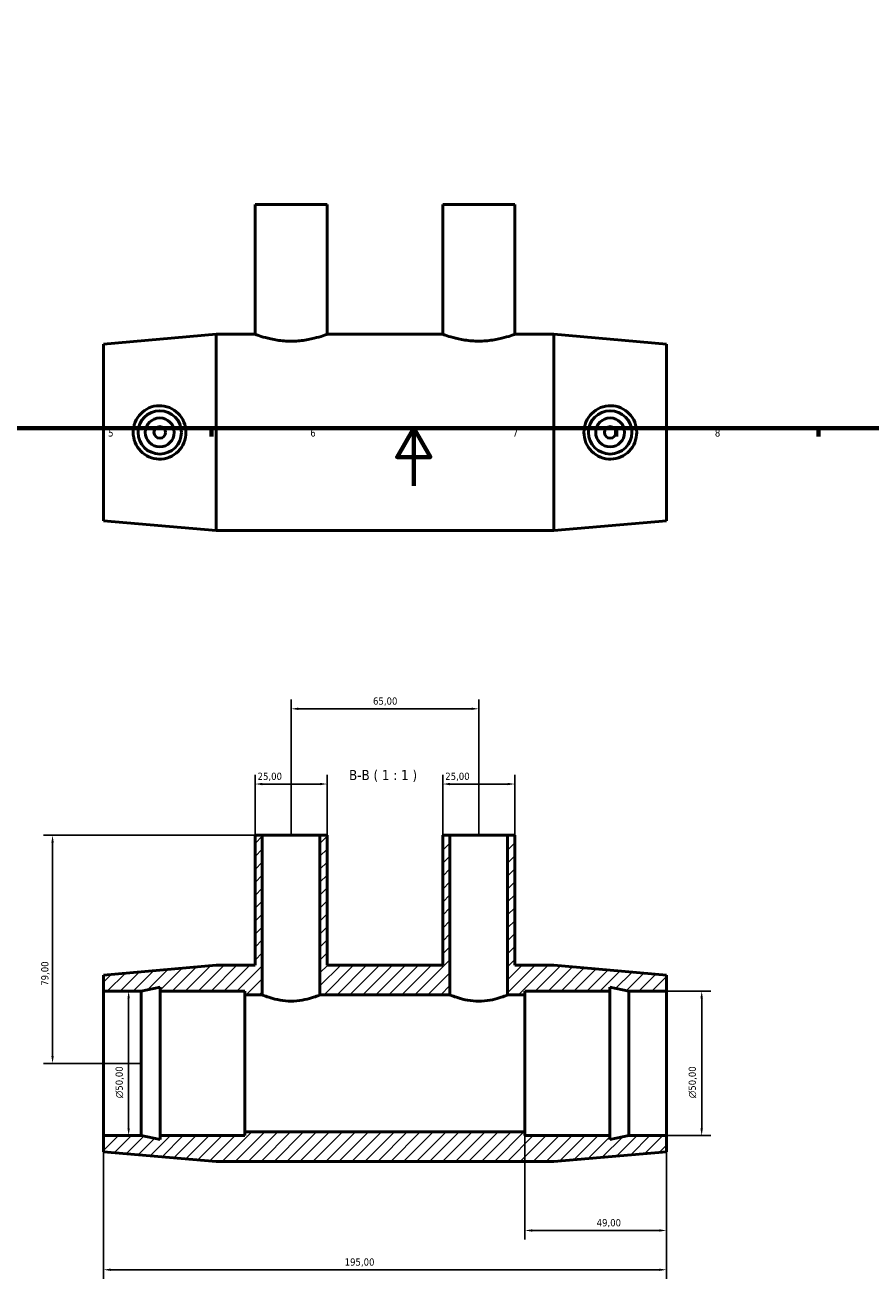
# Model space of a CAD drawing. Header units: millimetres. Extents: x 0 to 903, y -275 to 615.
# Tile 2 of 5: x 286 to 579, y -275 to 160. Entities that reach past the tile are written whole.
import ezdxf

# ---------------------------------------------------------------- set-up
doc = ezdxf.new("R2010")
doc.units = ezdxf.units.MM
for name, color, linetype, lineweight in [('Border (ISO)', 7, 'Continuous', 70), ('Dimension (ISO)', 7, 'Continuous', 25), ('Hatch (ISO)', 7, 'Continuous', 18), ('Symbol (ISO)', 7, 'Continuous', 25), ('Visible (ISO)', 7, 'Continuous', 50)]:
    doc.layers.add(name, color=color, linetype=linetype, lineweight=lineweight)
doc.styles.add('Label Text (ISO)', font='tahoma.ttf')
doc.styles.add('Note Text (ISO)', font='tahoma.ttf')
doc.dimstyles.new('Default (ISO)', dxfattribs={"dimtxt": 2.5, "dimasz": 2.5, "dimexe": 3.175, "dimexo": 0, "dimgap": 0.762, "dimtad": 1, "dimrnd": 1e-08, "dimzin": 0, "dimtxsty": 'Note Text (ISO)', "dimcen": 0.09, "dimdle": 10, "dimclrd": 256, "dimclre": 256, "dimclrt": 256, "dimazin": 0, "dimtfac": 1.40208, "dimtmove": 0, "dimatfit": 3, "dimfxl": 1, "dimtolj": 1, "dimtzin": 0, "dimlwd": -1, "dimlwe": -1, "dimarcsym": 0})

# ---------------------------------------------------------------- blocks, each defined once
blk = doc.blocks.new('Borders Default Border')
at = {"layer": 'Border (ISO)'}
for p, q in [((350.42, 20), (350.42, 17.1)), ((490.58, 20), (490.58, 17.1)), ((560.67, 20), (560.67, 17.1))]:
    blk.add_line(p, q, dxfattribs=at)
at = {"layer": 'Border (ISO)', "flags": 128}
for points in [[(20, 20), (20, 574), (821, 574), (821, 20), (20, 20)], [(420.5, 0), (420.5, 20), (414.73, 10), (426.27, 10), (420.5, 20)]]:
    blk.add_lwpolyline(points, dxfattribs=at)
at = {"layer": 'Border (ISO)', "color": 232, "true_color": 0xca0064, "char_height": 2.5, "attachment_point": 7, "style": 'Note Text (ISO)'}
for s, insert in [('5', (314.64, 17.05)), ('6', (384.66, 17.05)), ('7', (454.77, 17.1)), ('8', (524.81, 17.04))]:
    blk.add_mtext(s, dxfattribs=dict(at, insert=insert))
blk = doc.blocks.new('*D7')
at = {"layer": 'Defpoints', "color": 0, "transparency": 16777216}
for p in [(508.03, -175.06), (508.03, -225.06), (520.24, -225.06)]:
    blk.add_point(p, dxfattribs=at)
at = {"layer": 'Dimension (ISO)', "transparency": 16777216}
for p, q in [((508.03, -175.06), (523.41, -175.06)), ((520.24, -177.56), (520.24, -222.56)), ((508.03, -225.06), (523.41, -225.06))]:
    blk.add_line(p, q, dxfattribs=at)
for points in [[(519.82, -177.56), (520.66, -177.56), (520.24, -175.06)], [(519.82, -222.56), (520.66, -222.56), (520.24, -225.06)]]:
    blk.add_solid(points, dxfattribs=at)
at = {"layer": 'Dimension (ISO)', "color": 232, "true_color": 0xca0064, "transparency": 16777216, "insert": (515.72, -212.12), "char_height": 2.5, "attachment_point": 1, "rotation": 90, "style": 'Note Text (ISO)'}
blk.add_mtext('\\A1;\\fAIGDT|b0|i0;\\H2.5000;\\ln\\fTahoma|b0|i0;\\H2.5000;50,00', dxfattribs=at)
blk = doc.blocks.new('*D8')
at = {"layer": 'Defpoints', "color": 0, "transparency": 16777216}
for p in [(430.53, -103.29), (430.53, -121.06), (455.53, -121.06)]:
    blk.add_point(p, dxfattribs=at)
at = {"layer": 'Dimension (ISO)', "transparency": 16777216}
for p, q in [((430.53, -121.06), (430.53, -100.12)), ((453.03, -103.29), (433.03, -103.29)), ((455.53, -121.06), (455.53, -100.12))]:
    blk.add_line(p, q, dxfattribs=at)
for points in [[(433.03, -102.88), (433.03, -103.71), (430.53, -103.29)], [(453.03, -102.88), (453.03, -103.71), (455.53, -103.29)]]:
    blk.add_solid(points, dxfattribs=at)
at = {"layer": 'Dimension (ISO)', "color": 232, "true_color": 0xca0064, "transparency": 16777216, "insert": (431.42, -99.36), "char_height": 2.5, "attachment_point": 1, "style": 'Note Text (ISO)'}
blk.add_mtext('\\A1;25,00', dxfattribs=at)
blk = doc.blocks.new('*D9')
at = {"layer": 'Defpoints', "color": 0, "transparency": 16777216}
for p in [(365.53, -103.29), (365.53, -121.06), (390.53, -121.06)]:
    blk.add_point(p, dxfattribs=at)
at = {"layer": 'Dimension (ISO)', "transparency": 16777216}
for p, q in [((365.53, -121.06), (365.53, -100.12)), ((388.03, -103.29), (368.03, -103.29)), ((390.53, -121.06), (390.53, -100.12))]:
    blk.add_line(p, q, dxfattribs=at)
for points in [[(368.03, -102.88), (368.03, -103.71), (365.53, -103.29)], [(388.03, -102.88), (388.03, -103.71), (390.53, -103.29)]]:
    blk.add_solid(points, dxfattribs=at)
at = {"layer": 'Dimension (ISO)', "color": 232, "true_color": 0xca0064, "transparency": 16777216, "insert": (366.42, -99.36), "char_height": 2.5, "attachment_point": 1, "style": 'Note Text (ISO)'}
blk.add_mtext('\\A1;25,00', dxfattribs=at)
blk = doc.blocks.new('*D10')
at = {"layer": 'Defpoints', "color": 0, "transparency": 16777216}
for p in [(443.03, -77.23), (378.03, -121.06), (443.03, -121.06)]:
    blk.add_point(p, dxfattribs=at)
at = {"layer": 'Dimension (ISO)', "transparency": 16777216}
for p, q in [((378.03, -121.06), (378.03, -74.05)), ((380.53, -77.23), (440.53, -77.23)), ((443.03, -121.06), (443.03, -74.05))]:
    blk.add_line(p, q, dxfattribs=at)
for points in [[(380.53, -76.81), (380.53, -77.64), (378.03, -77.23)], [(440.53, -76.81), (440.53, -77.64), (443.03, -77.23)]]:
    blk.add_solid(points, dxfattribs=at)
at = {"layer": 'Dimension (ISO)', "color": 232, "true_color": 0xca0064, "transparency": 16777216, "insert": (406.4, -73.29), "char_height": 2.5, "attachment_point": 1, "style": 'Note Text (ISO)'}
blk.add_mtext('\\A1;65,00', dxfattribs=at)
blk = doc.blocks.new('*D11')
at = {"layer": 'Defpoints', "color": 0, "transparency": 16777216}
for p in [(368.03, -121.06), (295.4, -200.06), (326.1, -200.06)]:
    blk.add_point(p, dxfattribs=at)
at = {"layer": 'Dimension (ISO)', "transparency": 16777216}
for p, q in [((368.03, -121.06), (292.22, -121.06)), ((295.4, -123.56), (295.4, -197.56)), ((326.1, -200.06), (292.22, -200.06))]:
    blk.add_line(p, q, dxfattribs=at)
for points in [[(294.98, -123.56), (295.81, -123.56), (295.4, -121.06)], [(294.98, -197.56), (295.81, -197.56), (295.4, -200.06)]]:
    blk.add_solid(points, dxfattribs=at)
at = {"layer": 'Dimension (ISO)', "color": 232, "true_color": 0xca0064, "transparency": 16777216, "insert": (291.46, -173.18), "char_height": 2.5, "attachment_point": 1, "rotation": 90, "style": 'Note Text (ISO)'}
blk.add_mtext('\\A1;79,00', dxfattribs=at)
blk = doc.blocks.new('*D12')
at = {"layer": 'Defpoints', "color": 0, "transparency": 16777216}
for p in [(313.03, -175.06), (313.03, -225.06), (321.74, -225.06)]:
    blk.add_point(p, dxfattribs=at)
at = {"layer": 'Dimension (ISO)', "transparency": 16777216}
for p, q in [((313.03, -175.06), (324.92, -175.06)), ((321.74, -177.56), (321.74, -222.56)), ((313.03, -225.06), (324.92, -225.06))]:
    blk.add_line(p, q, dxfattribs=at)
for points in [[(321.33, -177.56), (322.16, -177.56), (321.74, -175.06)], [(321.33, -222.56), (322.16, -222.56), (321.74, -225.06)]]:
    blk.add_solid(points, dxfattribs=at)
at = {"layer": 'Dimension (ISO)', "color": 232, "true_color": 0xca0064, "transparency": 16777216, "insert": (317.22, -212.12), "char_height": 2.5, "attachment_point": 1, "rotation": 90, "style": 'Note Text (ISO)'}
blk.add_mtext('\\A1;\\fAIGDT|b0|i0;\\H2.5000;\\ln\\fTahoma|b0|i0;\\H2.5000;50,00', dxfattribs=at)
blk = doc.blocks.new('*D13')
at = {"layer": 'Defpoints', "color": 0, "transparency": 16777216}
for p in [(459.03, -223.81), (508.03, -225.06), (508.03, -257.95)]:
    blk.add_point(p, dxfattribs=at)
at = {"layer": 'Dimension (ISO)', "transparency": 16777216}
for p, q in [((459.03, -223.81), (459.03, -261.13)), ((508.03, -225.06), (508.03, -261.13)), ((461.53, -257.95), (505.53, -257.95))]:
    blk.add_line(p, q, dxfattribs=at)
for points in [[(461.53, -257.54), (461.53, -258.37), (459.03, -257.95)], [(505.53, -257.54), (505.53, -258.37), (508.03, -257.95)]]:
    blk.add_solid(points, dxfattribs=at)
at = {"layer": 'Dimension (ISO)', "color": 232, "true_color": 0xca0064, "transparency": 16777216, "insert": (483.86, -254.02), "char_height": 2.5, "attachment_point": 1, "style": 'Note Text (ISO)'}
blk.add_mtext('\\A1;49,00', dxfattribs=at)
blk = doc.blocks.new('*D14')
at = {"layer": 'Defpoints', "color": 0, "transparency": 16777216}
for p in [(313.03, -225.06), (508.03, -225.06), (313.03, -271.56)]:
    blk.add_point(p, dxfattribs=at)
at = {"layer": 'Dimension (ISO)', "transparency": 16777216}
for p, q in [((313.03, -225.06), (313.03, -274.74)), ((508.03, -225.06), (508.03, -274.74)), ((505.53, -271.56), (315.53, -271.56))]:
    blk.add_line(p, q, dxfattribs=at)
for points in [[(315.53, -271.15), (315.53, -271.98), (313.03, -271.56)], [(505.53, -271.15), (505.53, -271.98), (508.03, -271.56)]]:
    blk.add_solid(points, dxfattribs=at)
at = {"layer": 'Dimension (ISO)', "color": 232, "true_color": 0xca0064, "transparency": 16777216, "insert": (396.58, -267.63), "char_height": 2.5, "attachment_point": 1, "style": 'Note Text (ISO)'}
blk.add_mtext('\\A1;195,00', dxfattribs=at)

msp = doc.modelspace()

# ---------------------------------------------------------------- hatches: boundary and pattern name
at = {"layer": 'Hatch (ISO)'}
h = msp.add_hatch(dxfattribs=at)
h.set_pattern_fill('ANSI31', color=256, scale=25.4, style=0)
h.set_pattern_definition([(45, (0, 0), (-2.245064, 2.245064), [])])
h.paths.add_polyline_path([(365.531, -121.062), (365.531, -166.062), (352.031, -166.062), (313.031, -169.462), (313.031, -175.062), (326.098, -175.062), (332.631, -173.673), (332.631, -175.062), (362.031, -175.062), (362.031, -176.312), (368.031, -176.312), (368.031, -121.062)])
h.paths.add_polyline_path([(430.531, -121.062), (430.531, -166.062), (390.531, -166.062), (390.531, -121.062), (388.031, -121.062), (388.031, -176.312), (433.031, -176.312), (433.031, -121.062)])
h.paths.add_polyline_path([(455.531, -166.062), (455.531, -121.062), (453.031, -121.062), (453.031, -176.312), (459.031, -176.312), (459.031, -175.062), (488.431, -175.062), (488.431, -173.673), (494.965, -175.062), (508.031, -175.062), (508.031, -169.462), (469.031, -166.062)])
h.paths.add_polyline_path([(352.031, -234.062), (469.031, -234.062), (508.031, -230.662), (508.031, -225.062), (494.965, -225.062), (488.431, -226.451), (488.431, -225.062), (459.031, -225.062), (459.031, -223.812), (362.031, -223.812), (362.031, -225.062), (332.631, -225.062), (332.631, -226.451), (326.098, -225.062), (313.031, -225.062), (313.031, -230.662)])

# ---------------------------------------------------------------- linework, layer by layer
at = {"layer": 'Visible (ISO)'}
for p, q in [((390.531, 97.529), (365.531, 97.529)), ((365.531, 97.529), (365.531, 52.529)), ((390.531, 97.529), (390.531, 52.529)), ((455.531, 97.529), (430.531, 97.529)), ((430.531, 97.529), (430.531, 52.529)), ((455.531, 97.529), (455.531, 52.529)), ((313.031, 49.129), (352.031, 52.529)), ((352.031, -15.471), (352.031, 52.529)), ((352.031, 52.529), (365.531, 52.529)), ((390.531, 52.529), (430.531, 52.529)), ((455.531, 52.529), (469.031, 52.529)), ((469.031, -15.471), (469.031, 52.529)), ((508.031, 49.129), (469.031, 52.529)), ((313.031, -12.071), (313.031, 49.129)), ((508.031, -12.071), (508.031, 49.129)), ((313.031, -12.071), (352.031, -15.471)), ((508.031, -12.071), (469.031, -15.471)), ((352.031, -15.471), (469.031, -15.471)), ((365.531, -121.062), (365.531, -166.062)), ((368.031, -121.062), (365.531, -121.062)), ((368.031, -176.312), (368.031, -121.062)), ((368.031, -121.062), (388.031, -121.062)), ((390.531, -121.062), (388.031, -121.062)), ((388.031, -121.062), (388.031, -176.312)), ((390.531, -166.062), (390.531, -121.062)), ((430.531, -121.062), (430.531, -166.062)), ((433.031, -121.062), (430.531, -121.062)), ((433.031, -176.312), (433.031, -121.062)), ((433.031, -121.062), (453.031, -121.062)), ((455.531, -121.062), (453.031, -121.062)), ((453.031, -121.062), (453.031, -176.312)), ((455.531, -166.062), (455.531, -121.062)), ((352.031, -166.062), (313.031, -169.462)), ((365.531, -166.062), (352.031, -166.062)), ((430.531, -166.062), (390.531, -166.062)), ((469.031, -166.062), (455.531, -166.062)), ((508.031, -169.462), (469.031, -166.062)), ((313.031, -169.462), (313.031, -175.062)), ((326.098, -175.062), (332.631, -173.673)), ((332.631, -173.673), (332.631, -175.062)), ((488.431, -175.062), (488.431, -173.673)), ((488.431, -173.673), (494.965, -175.062)), ((508.031, -175.062), (508.031, -169.462)), ((313.031, -175.062), (326.098, -175.062)), ((313.031, -225.062), (313.031, -175.062)), ((326.098, -225.062), (326.098, -175.062)), ((332.631, -175.062), (362.031, -175.062)), ((332.631, -225.062), (332.631, -175.062)), ((362.031, -175.062), (362.031, -176.312)), ((362.031, -176.312), (368.031, -176.312)), ((362.031, -223.812), (362.031, -176.312)), ((388.031, -176.312), (433.031, -176.312)), ((453.031, -176.312), (459.031, -176.312)), ((459.031, -176.312), (459.031, -175.062)), ((459.031, -175.062), (488.431, -175.062)), ((459.031, -223.812), (459.031, -176.312)), ((488.431, -225.062), (488.431, -175.062)), ((494.965, -175.062), (508.031, -175.062)), ((494.965, -225.062), (494.965, -175.062)), ((508.031, -225.062), (508.031, -175.062)), ((326.098, -225.062), (313.031, -225.062)), ((313.031, -225.062), (313.031, -230.662)), ((332.631, -226.451), (326.098, -225.062)), ((362.031, -225.062), (332.631, -225.062)), ((332.631, -225.062), (332.631, -226.451)), ((459.031, -223.812), (362.031, -223.812)), ((362.031, -223.812), (362.031, -225.062)), ((459.031, -225.062), (459.031, -223.812)), ((488.431, -225.062), (459.031, -225.062)), ((494.965, -225.062), (488.431, -226.451)), ((488.431, -226.451), (488.431, -225.062)), ((508.031, -225.062), (494.965, -225.062)), ((508.031, -230.662), (508.031, -225.062)), ((313.031, -230.662), (352.031, -234.062)), ((352.031, -234.062), (469.031, -234.062)), ((469.031, -234.062), (508.031, -230.662))]:
    msp.add_line(p, q, dxfattribs=at)
for centre, radius in [((332.531, 18.529), 7.5), ((332.531, 18.529), 5), ((488.531, 18.529), 7.5), ((488.531, 18.529), 5), ((332.531, 18.529), 2), ((488.531, 18.529), 2)]:
    msp.add_circle(centre, radius, dxfattribs=at)
for points, knots in [([(390.531, 52.529), (390.531, 52.526), (390.211, 52.402), (388.931, 51.958), (387.971, 51.644), (385.768, 51.047), (384.372, 50.723), (382.067, 50.375), (381.263, 50.282), (379.642, 50.157), (378.824, 50.126), (377.238, 50.126), (376.42, 50.157), (374.799, 50.282), (373.996, 50.375), (371.69, 50.723), (370.295, 51.047), (368.092, 51.644), (367.132, 51.958), (365.851, 52.402), (365.531, 52.526), (365.531, 52.529)], [1.9026633, 1.9026633, 1.9026633, 1.9026633, 2.3783401, 2.3783401, 2.854017, 2.854017, 3.3299345, 3.3299345, 3.5678933, 3.5678933, 3.805852, 3.805852, 4.0438108, 4.0438108, 4.2817696, 4.2817696, 4.7576871, 4.7576871, 5.2333639, 5.2333639, 5.7090408, 5.7090408, 5.7090408, 5.7090408]), ([(455.531, 52.529), (455.531, 52.529), (455.211, 52.407), (453.931, 51.968), (452.971, 51.656), (450.768, 51.063), (449.373, 50.741), (447.067, 50.395), (446.263, 50.302), (444.642, 50.178), (443.824, 50.148), (442.238, 50.148), (441.421, 50.178), (439.799, 50.302), (438.996, 50.395), (436.69, 50.741), (435.294, 51.063), (433.091, 51.656), (432.131, 51.968), (430.851, 52.407), (430.531, 52.529), (430.531, 52.529)], [1.9029246, 1.9029246, 1.9029246, 1.9029246, 2.3784883, 2.3784883, 2.8540521, 2.8540521, 3.3299506, 3.3299506, 3.5678999, 3.5678999, 3.8058491, 3.8058491, 4.0437984, 4.0437984, 4.2817477, 4.2817477, 4.7576462, 4.7576462, 5.2332099, 5.2332099, 5.7087737, 5.7087737, 5.7087737, 5.7087737]), ([(332.232, 9.277), (331.102, 9.305), (329.899, 9.562), (327.699, 10.537), (326.701, 11.255), (325.129, 12.89), (324.448, 13.92), (323.546, 16.168), (323.325, 17.387), (323.325, 19.671), (323.546, 20.889), (324.448, 23.138), (325.129, 24.168), (326.701, 25.803), (327.699, 26.521), (329.899, 27.496), (331.102, 27.753), (333.429, 27.811), (334.695, 27.59), (337.012, 26.651), (338.063, 25.932), (339.707, 24.282), (340.416, 23.244), (341.362, 20.957), (341.598, 19.707), (341.598, 17.351), (341.362, 16.101), (340.416, 13.813), (339.707, 12.776), (338.063, 11.125), (337.012, 10.407), (334.695, 9.467), (333.429, 9.247), (332.232, 9.277)], [0, 0, 0, 0, 0.34052, 0.34052, 0.68104, 0.68104, 1.023662, 1.023662, 1.366284, 1.366284, 1.708906, 1.708906, 2.0515281, 2.0515281, 2.3920481, 2.3920481, 2.7325681, 2.7325681, 3.0927738, 3.0927738, 3.4529796, 3.4529796, 3.8063889, 3.8063889, 4.1597981, 4.1597981, 4.5132074, 4.5132074, 4.8666167, 4.8666167, 5.2268225, 5.2268225, 5.5870282, 5.5870282, 5.5870282, 5.5870282]), ([(488.83, 9.277), (487.634, 9.247), (486.368, 9.467), (484.051, 10.407), (482.999, 11.125), (481.356, 12.776), (480.646, 13.813), (479.7, 16.101), (479.464, 17.351), (479.464, 19.707), (479.7, 20.957), (480.646, 23.244), (481.356, 24.282), (482.999, 25.932), (484.051, 26.651), (486.368, 27.59), (487.634, 27.811), (489.961, 27.753), (491.163, 27.496), (493.363, 26.521), (494.361, 25.803), (495.934, 24.168), (496.614, 23.138), (497.516, 20.889), (497.737, 19.671), (497.737, 17.387), (497.516, 16.168), (496.614, 13.92), (495.934, 12.89), (494.361, 11.255), (493.363, 10.537), (491.163, 9.562), (489.961, 9.305), (488.83, 9.277)], [0, 0, 0, 0, 0.3602058, 0.3602058, 0.7204115, 0.7204115, 1.0738208, 1.0738208, 1.4272301, 1.4272301, 1.7806393, 1.7806393, 2.1340486, 2.1340486, 2.4942544, 2.4942544, 2.8544601, 2.8544601, 3.1949801, 3.1949801, 3.5355002, 3.5355002, 3.8781222, 3.8781222, 4.2207442, 4.2207442, 4.5633662, 4.5633662, 4.9059882, 4.9059882, 5.2465082, 5.2465082, 5.5870282, 5.5870282, 5.5870282, 5.5870282]), ([(378.031, -178.495), (376.757, -178.495), (375.411, -178.371), (372.953, -177.942), (371.839, -177.644), (370.081, -177.101), (369.314, -176.816), (368.296, -176.421), (368.038, -176.312), (368.031, -176.312)], [0, 0, 0, 0, 0.3821332, 0.3821332, 0.7642663, 0.7642663, 1.1457963, 1.1457963, 1.5219574, 1.5219574, 1.5219574, 1.5219574]), ([(388.031, -176.312), (388.024, -176.312), (387.767, -176.421), (386.749, -176.816), (385.981, -177.101), (384.223, -177.644), (383.109, -177.942), (380.651, -178.371), (379.305, -178.495), (378.031, -178.495)], [4.588783, 4.588783, 4.588783, 4.588783, 4.9649441, 4.9649441, 5.3464741, 5.3464741, 5.7286072, 5.7286072, 6.1107404, 6.1107404, 6.1107404, 6.1107404]), ([(443.031, -178.52), (441.757, -178.52), (440.411, -178.395), (437.953, -177.963), (436.84, -177.663), (435.082, -177.115), (434.314, -176.828), (433.289, -176.424), (433.031, -176.312), (433.031, -176.312)], [0, 0, 0, 0, 0.3821624, 0.3821624, 0.7643247, 0.7643247, 1.1460036, 1.1460036, 1.5276825, 1.5276825, 1.5276825, 1.5276825]), ([(453.031, -176.312), (453.031, -176.312), (452.774, -176.424), (451.748, -176.828), (450.981, -177.115), (449.223, -177.663), (448.109, -177.963), (445.651, -178.395), (444.305, -178.52), (443.031, -178.52)], [4.5830476, 4.5830476, 4.5830476, 4.5830476, 4.9647266, 4.9647266, 5.3464055, 5.3464055, 5.7285678, 5.7285678, 6.1107302, 6.1107302, 6.1107302, 6.1107302])]:
    msp.add_open_spline(points, degree=3, knots=knots, dxfattribs=at)

# ---------------------------------------------------------------- block references
msp.add_blockref('Borders Default Border', (0, 0))

# ---------------------------------------------------------------- texts
at = {"layer": 'Symbol (ISO)', "insert": (398.092, -102.562), "char_height": 3.5, "attachment_point": 7, "style": 'Label Text (ISO)'}
msp.add_mtext('B-B ( 1 : 1 )', dxfattribs=at)

# ---------------------------------------------------------------- dimensions: what is measured, and where the dimension line sits
at = {"layer": 'Dimension (ISO)'}
for base, p1, p2, angle, picture, middle in [((443.031, -77.226), (378.031, -121.062), (443.031, -121.062), 180, '*D10', (410.531, -77.226)), ((365.531, -103.292), (390.531, -121.062), (365.531, -121.062), 180, '*D9', (370.531, -103.292)), ((295.398, -200.062), (368.031, -121.062), (326.098, -200.062), 90, '*D11', (295.398, -169.062)), ((313.031, -271.562), (508.031, -225.062), (313.031, -225.062), 180, '*D14', (401.531, -271.562)), ((508.031, -257.952), (459.031, -223.812), (508.031, -225.062), 180, '*D13', (488.031, -257.952))]:
    dim = msp.add_linear_dim(base=base, p1=p1, p2=p2, angle=angle, dimstyle='Default (ISO)', override={"dimdec": 2, "dimtp": 0, "dimtm": 0, "dimtdec": 2, "dimtofl": 0, "dimatfit": 1}, dxfattribs=at)
    dim.commit()
    dim.dimension.update_dxf_attribs({"geometry": picture, "text_midpoint": middle, "dimtype": 160})
dim = msp.add_linear_dim(base=(430.531, -103.292), p1=(455.531, -121.062), p2=(430.531, -121.062), dimstyle='Default (ISO)', override={"dimdec": 2, "dimtp": 0, "dimtm": 0, "dimtdec": 2, "dimtofl": 0, "dimatfit": 1}, dxfattribs=at)
dim.commit()
dim.dimension.update_dxf_attribs({"geometry": '*D8', "text_midpoint": (435.531, -103.292), "dimtype": 160})
for base, p1, p2, picture, middle in [((321.744, -225.062), (313.031, -175.062), (313.031, -225.062), '*D12', (321.744, -206.562)), ((520.24, -225.062), (508.031, -175.062), (508.031, -225.062), '*D7', (520.24, -206.562))]:
    dim = msp.add_linear_dim(base=base, p1=p1, p2=p2, angle=90, text='\\fAIGDT|b0|i0;\\H2.5000;\\ln\\fTahoma|b0|i0;\\H2.5000;<>', dimstyle='Default (ISO)', override={"dimdec": 2, "dimtp": 0, "dimtm": 0, "dimtdec": 2, "dimtofl": 0, "dimatfit": 1}, dxfattribs=at)
    dim.commit()
    dim.dimension.update_dxf_attribs({"geometry": picture, "text_midpoint": middle, "dimtype": 160})

doc.saveas('drawing.dxf')
